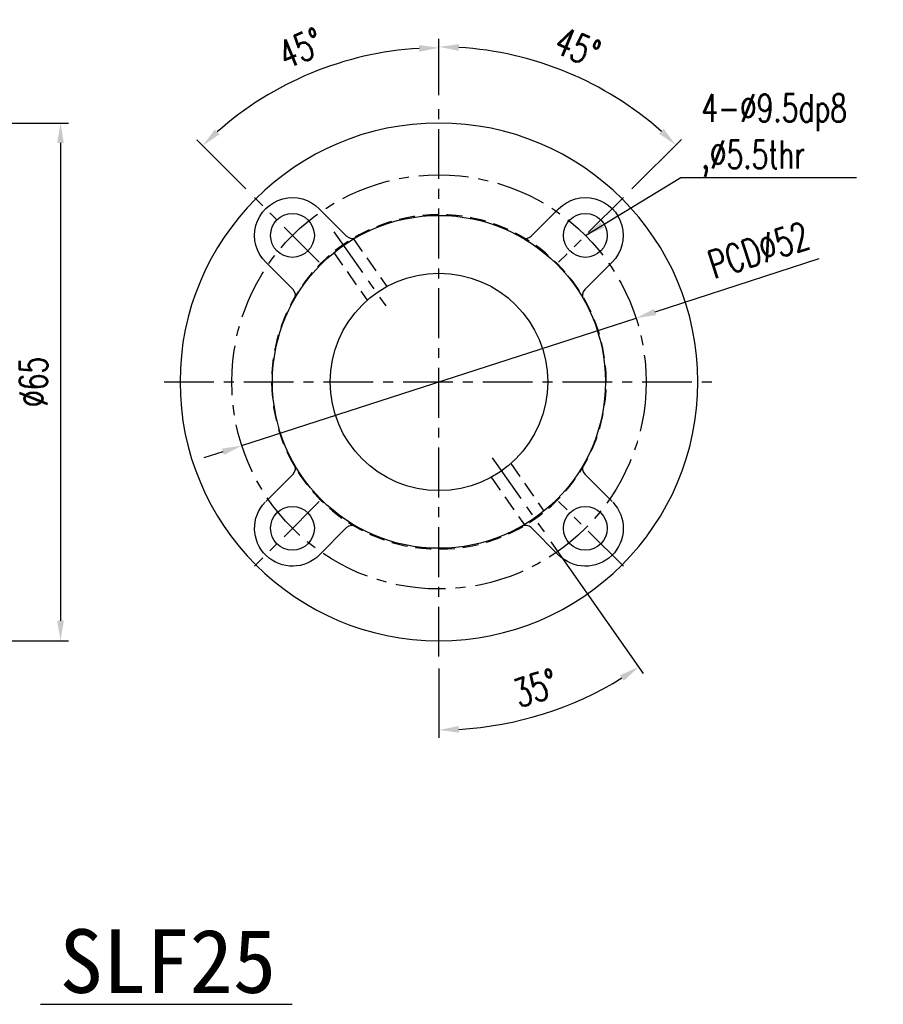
# Model space of a CAD drawing. Header units: millimetres. Extents: x -64 to 395, y -78 to 104.
# Tile 106 of 106: x 286 to 395, y -78 to 45. Entities that reach past the tile are written whole.
import ezdxf
from ezdxf.enums import TextEntityAlignment as Align

# ---------------------------------------------------------------- set-up
doc = ezdxf.new("R2010")
doc.units = ezdxf.units.MM
doc.linetypes.add('CENTER', pattern=[2, 1.25, -0.25, 0.25, -0.25])
doc.linetypes.add('DASHED', pattern=[0.75, 0.5, -0.25])
for name, color, linetype in [('CHA', 7, 'Continuous'), ('CL', 1, 'CENTER'), ('DIM', 4, 'Continuous'), ('HID', 2, 'DASHED'), ('OUT', 3, 'Continuous')]:
    doc.layers.add(name, color=color, linetype=linetype)
doc.styles.add('DIM-7', font='SIMPLEX.shx', dxfattribs={"width": 0.7, "bigfont": 'chineset.shx'})
doc.styles.add('T', font='kaiu.ttf')
doc.dimstyles.new('CNS', dxfattribs={"dimtxt": 3.5, "dimasz": 2.5, "dimexe": 1, "dimexo": 1.5, "dimgap": 0.09, "dimtad": 0, "dimdsep": 46, "dimtxsty": 'DIM-7', "dimcen": 0.09, "dimclrd": 1, "dimclre": 1, "dimclrt": 4, "dimadec": 0, "dimazin": 0, "dimtfac": 1, "dimtix": 1, "dimtmove": 2, "dimatfit": 3, "dimfxl": 1, "dimtvp": 0.971429, "dimtolj": 1, "dimarcsym": 0})

# ---------------------------------------------------------------- blocks, each defined once
blk = doc.blocks.new('*D13')
at = {"lineweight": -2}
for p, q in [((277, 32.5), (292.37, 32.5)), ((291.37, 30), (291.37, -30)), ((277, -32.5), (292.37, -32.5))]:
    blk.add_line(p, q, dxfattribs=at)
for points in [[(290.95, 30), (291.79, 30), (291.37, 32.5)], [(290.95, -30), (291.79, -30), (291.37, -32.5)]]:
    blk.add_solid(points)
at = {"layer": 'DEFPOINTS', "color": 0}
for p in [(275.5, 32.5), (275.5, -32.5), (291.37, -32.5)]:
    blk.add_point(p, dxfattribs=at)
at = {"insert": (287.97, 0), "char_height": 3.5, "attachment_point": 5, "rotation": 90, "style": 'DIM-7'}
blk.add_mtext('\\A1;%%C65', dxfattribs=at)
blk = doc.blocks.new('*D17')
at = {"lineweight": -2}
for p, q in [((338.87, 36), (338.87, 42.95)), ((314.65, 24.22), (308.5, 30.37))]:
    blk.add_line(p, q, dxfattribs=at)
blk.add_arc((338.87, 0), 41.95, 93.4154, 131.585, dxfattribs=at)
for points in [[(336.36, 42.29), (336.38, 41.45), (338.87, 41.95)], [(311.32, 31.07), (310.74, 31.68), (309.21, 29.66)]]:
    blk.add_solid(points)
at = {"layer": 'DEFPOINTS', "color": 0}
for p in [(328.01, 40.52), (338.87, 34.5), (315.71, 23.16), (323.84, 15.03), (338.87, -34.5)]:
    blk.add_point(p, dxfattribs=at)
at = {"insert": (321.52, 41.89), "char_height": 3.5, "attachment_point": 5, "rotation": 22.5002, "style": 'DIM-7'}
blk.add_mtext('\\A1;45°', dxfattribs=at)
blk = doc.blocks.new('*D18')
at = {"lineweight": -2}
for p, q in [((338.87, 36), (338.87, 43.06)), ((363.09, 24.22), (369.32, 30.45))]:
    blk.add_line(p, q, dxfattribs=at)
blk.add_arc((338.87, 0), 42.06, 48.4056, 86.594, dxfattribs=at)
for points in [[(341.36, 41.57), (341.38, 42.4), (338.87, 42.06)], [(367.08, 31.76), (366.51, 31.15), (368.61, 29.74)]]:
    blk.add_solid(points)
at = {"layer": 'DEFPOINTS', "color": 0}
for p in [(359.9, 36.43), (338.87, 34.5), (362.03, 23.16), (353.9, 15.03), (338.87, -34.5)]:
    blk.add_point(p, dxfattribs=at)
at = {"insert": (356.27, 42), "char_height": 3.5, "attachment_point": 5, "rotation": 337.4998, "style": 'DIM-7'}
blk.add_mtext('\\A1;45°', dxfattribs=at)
blk = doc.blocks.new('*D19')
at = {"lineweight": -2}
for p, q in [((352.92, -20.07), (364.51, -36.62)), ((338.87, -36), (338.87, -44.7))]:
    blk.add_line(p, q, dxfattribs=at)
blk.add_arc((338.87, 0), 43.7, 273.2782, 301.7218, dxfattribs=at)
for points in [[(361.62, -36.82), (362.08, -37.52), (363.94, -35.8)], [(341.38, -44.05), (341.36, -43.21), (338.87, -43.7)]]:
    blk.add_solid(points)
at = {"layer": 'DEFPOINTS', "color": 0}
for p in [(338.87, 34.5), (345.55, -9.54), (352.06, -18.84), (338.87, -34.5), (347.71, -42.8)]:
    blk.add_point(p, dxfattribs=at)
at = {"insert": (350.99, -38.44), "char_height": 3.5, "attachment_point": 5, "rotation": 17.5, "style": 'DIM-7'}
blk.add_mtext('\\A1;35°', dxfattribs=at)
blk = doc.blocks.new('*D20')
at = {"lineweight": -2}
for p, q in [((386.56, 15.43), (365.99, 8.77)), ((314.13, -8), (363.61, 8)), ((311.75, -8.77), (309.38, -9.54))]:
    blk.add_line(p, q, dxfattribs=at)
for points in [[(365.86, 9.17), (366.12, 8.38), (363.61, 8)], [(311.63, -8.38), (311.88, -9.17), (314.13, -8)]]:
    blk.add_solid(points)
at = {"layer": 'DEFPOINTS', "color": 0}
for p in [(363.61, 8), (314.13, -8)]:
    blk.add_point(p, dxfattribs=at)
at = {"insert": (378.99, 16.55), "char_height": 3.5, "attachment_point": 5, "rotation": 17.926, "style": 'DIM-7'}
blk.add_mtext('\\A1;PCD∅52', dxfattribs=at)

msp = doc.modelspace()

# ---------------------------------------------------------------- linework, layer by layer
at = {"layer": 'CL', "color": 7, "lineweight": 30, "ltscale": 5}
for p, q in [((338.871, -34.5), (338.871, 34.5)), ((323.845, 15.026), (315.713, 23.158)), ((362.029, 23.158), (353.897, 15.026)), ((325.679, 18.84), (332.189, 9.543)), ((304.371, 0), (373.371, 0)), ((345.553, -9.543), (352.063, -18.84)), ((323.845, -15.026), (315.713, -23.158)), ((362.029, -23.158), (353.897, -15.026))]:
    msp.add_line(p, q, dxfattribs=at)
at = {"layer": 'CL', "color": 7, "ltscale": 0.3}
msp.add_line((353.784, -21.297), (353.784, -21.298), dxfattribs=at)
at = {"layer": 'CL', "color": 7, "lineweight": 30, "ltscale": 5}
msp.add_circle((338.871, 0), 26, dxfattribs=at)
at = {"layer": 'DIM', "color": 7}
msp.add_line((288.839, -78.151), (320.43, -78.151), dxfattribs=at)
msp.add_circle((338.871, 0), 20.9, dxfattribs=at)
at = {"layer": 'HID', "color": 7, "ltscale": 4}
for p, q in [((328.085, 18.019), (332.318, 11.974)), ((325.628, 16.298), (329.86, 10.253)), ((347.882, -10.253), (352.057, -16.216)), ((345.424, -11.974), (349.599, -17.936))]:
    msp.add_line(p, q, dxfattribs=at)
at = {"layer": 'HID', "color": 7, "ltscale": 4, "extrusion": (0, 0, -1)}
msp.add_circle((-338.871, 0), 21, dxfattribs=at)
at = {"layer": 'OUT', "color": 7}
for p, q in [((327.287, 18.301), (323.856, 21.732)), ((350.455, 18.301), (353.886, 21.732)), ((317.127, 15.026), (320.57, 11.583)), ((360.615, 15.026), (357.172, 11.583)), ((317.127, -15.026), (320.57, -11.583)), ((360.615, -15.026), (357.172, -11.583)), ((327.287, -18.301), (323.887, -21.702)), ((350.455, -18.301), (353.855, -21.702))]:
    msp.add_line(p, q, dxfattribs=at)
at = {"layer": 'OUT', "color": 7, "extrusion": (0, 0, -1)}
msp.add_circle((-338.871, 0), 32.5, dxfattribs=at)
at = {"layer": 'OUT', "color": 7}
for centre, radius in [((320.486, 18.385), 2.75), ((357.256, 18.385), 2.75), ((338.871, 0), 13.65), ((320.486, -18.385), 2.75), ((357.256, -18.385), 2.75)]:
    msp.add_circle(centre, radius, dxfattribs=at)
at = {"layer": 'OUT', "color": 7, "extrusion": (0, 0, -1)}
for centre, start, end in [((-320.486, 18.385), 314.99681, 135.1882), ((-357.256, 18.385), 44.8118, 225.00319), ((-320.486, -18.385), 224.28399, 43.7324), ((-357.256, -18.385), 136.2676, 315.71601)]:
    msp.add_arc(centre, 4.75, start, end, dxfattribs=at)
at = {"layer": 'OUT', "color": 7}
for centre, start, end in [((327.994, 19.008), 225, 299.77869), ((349.748, 19.008), 240.22131, 315), ((319.863, 10.876), 330.22238, 45), ((357.879, 10.876), 135, 209.77762), ((319.863, -10.876), 315, 29.77762), ((357.879, -10.876), 150.22238, 225), ((327.994, -19.008), 60.22131, 135), ((349.748, -19.008), 45, 119.77869)]:
    msp.add_arc(centre, 1, start, end, dxfattribs=at)

# ---------------------------------------------------------------- texts
at = {"insert": (371.818, 25.735), "char_height": 3.5, "attachment_point": 7, "style": 'DIM-7'}
msp.add_mtext('{\\C7;4-%%C9.5dp8\\P,%%C5.5thr}', dxfattribs=at)
at = {"layer": 'CHA', "style": 'T'}
msp.add_text('SLF25', height=8, dxfattribs=at).set_placement((304.85, -72.721), align=Align.MIDDLE)

# ---------------------------------------------------------------- dimensions: what is measured, and where the dimension line sits
for base, line1, line2, override, picture, middle in [((328.015, 40.517), ((323.845, 15.026), (315.713, 23.158)), ((338.871, -34.5), (338.871, 34.5)), {"dimclrd": 256, "dimclre": 256, "dimclrt": 256}, '*D17', (321.518, 41.894)), ((359.902, 36.426), ((362.029, 23.158), (353.897, 15.026)), ((338.871, -34.5), (338.871, 34.5)), {"dimclrd": 256, "dimclre": 256, "dimclrt": 256}, '*D18', (356.268, 42.001)), ((347.708, -42.798), ((338.871, -34.5), (338.871, 34.5)), ((345.553, -9.543), (352.063, -18.84)), {"dimclrd": 256, "dimclre": 256, "dimclrt": 256, "dimadec": 0}, '*D19', (350.99, -38.435))]:
    dim = msp.add_angular_dim_2l(base=base, line1=line1, line2=line2, dimstyle='CNS', override=override)
    dim.commit()
    dim.dimension.update_dxf_attribs({"geometry": picture, "text_midpoint": middle})
dim = msp.add_linear_dim(base=(291.371, -32.5), p1=(275.5, 32.5), p2=(275.5, -32.5), angle=90, text='%%C<>', dimstyle='CNS', override={"dimclrd": 256, "dimclre": 256, "dimclrt": 256})
dim.commit()
dim.dimension.update_dxf_attribs({"geometry": '*D13', "text_midpoint": (287.971, 0)})
dim = msp.add_diameter_dim_2p(p1=(314.133, -8.003), p2=(363.609, 8.003), text='PCD<>', dimstyle='CNS', override={"dimclrd": 256, "dimclre": 256, "dimclrt": 256, "dimtmove": 0})
dim.commit()
dim.dimension.update_dxf_attribs({"geometry": '*D20', "text_midpoint": (380.038, 13.317), "dimtype": 163})

# ---------------------------------------------------------------- leaders
at = {"annotation_type": 0, "has_hookline": 1, "hookline_direction": 0, "text_width": 19.483}
msp.add_leader([(357.256, 18.385), (369.228, 25.645), (371.728, 25.645)], dimstyle='CNS', override={"dimgap": 0.09, "dimtad": 1, "dimclrd": 256, "dimclre": 256, "dimclrt": 256}, dxfattribs=at)

doc.saveas('drawing.dxf')
